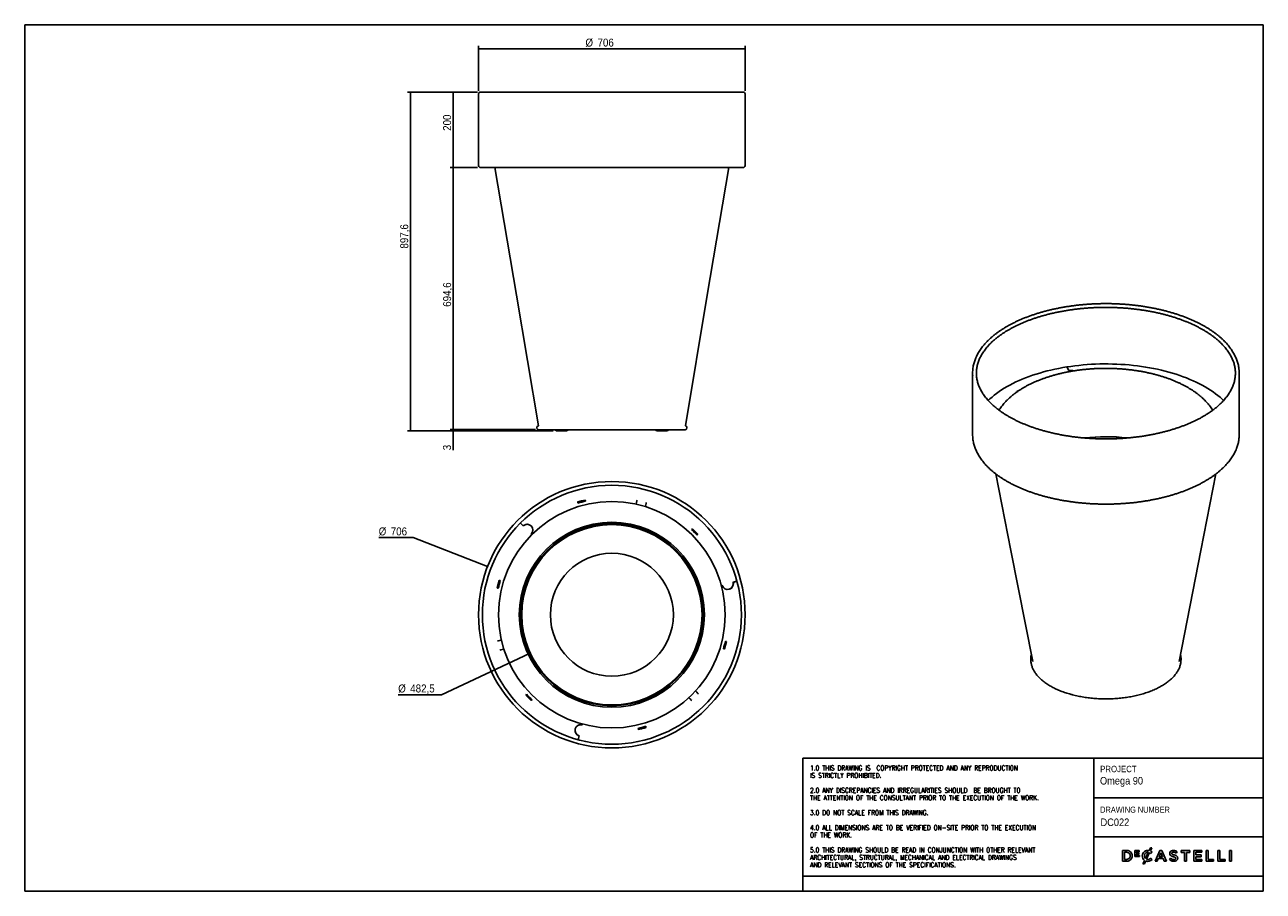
# Model space of a CAD drawing. Header units: millimetres. Extents: x 40 to 3320, y 40 to 2336.
import ezdxf

# ---------------------------------------------------------------- set-up
doc = ezdxf.new("R2010")
doc.units = ezdxf.units.MM
doc.header["$LTSCALE"] = 8
doc.linetypes.add('SLD-Solido', pattern=[0])
for name, color, linetype in [('NOTE', 3, 'SLD-Solido'), ('QUOTE', 1, 'SLD-Solido'), ('SCHIZZI', 9, 'Continuous')]:
    doc.layers.add(name, color=color, linetype=linetype)
doc.styles.add('SLDTEXTSTYLE0', font='GOTHIC.TTF', dxfattribs={"width": 0.913})
doc.styles.add('SLDTEXTSTYLE1', font='romans__.ttf', dxfattribs={"width": 0.893})
doc.dimstyles.new('SLDDIMSTYLE0', dxfattribs={"dimtxt": 21.166667, "dimasz": 22.4, "dimexe": 0, "dimexo": 0.0625, "dimgap": 5.291667, "dimtad": 1, "dimdec": 1, "dimrnd": 1e-09, "dimzin": 12, "dimdsep": 46, "dimtxsty": 'SLDTEXTSTYLE0', "dimsah": 1, "dimcen": 0.09, "dimadec": 0, "dimazin": 3, "dimtfac": 1, "dimtdec": 1, "dimtofl": 0, "dimtmove": 0, "dimatfit": 3, "dimfxl": 1, "dimfrac": 2, "dimtolj": 1, "dimtzin": 12, "dimarcsym": 0})
doc.dimstyles.new('SLDDIMSTYLE1', dxfattribs={"dimtxt": 21.166667, "dimasz": 22.4, "dimexe": 0, "dimexo": 0.0625, "dimgap": 5.291667, "dimtad": 1, "dimdec": 1, "dimrnd": 1e-09, "dimzin": 12, "dimdsep": 46, "dimtxsty": 'SLDTEXTSTYLE0', "dimsah": 1, "dimcen": 0.09, "dimadec": 0, "dimazin": 3, "dimtfac": 1, "dimtdec": 1, "dimtmove": 0, "dimatfit": 0, "dimfxl": 1, "dimfrac": 2, "dimtolj": 1, "dimtzin": 12, "dimarcsym": 0})
doc.dimstyles.new('SLDDIMSTYLE2', dxfattribs={"dimtxt": 21.166667, "dimasz": 22.4, "dimexe": 0, "dimexo": 0.0625, "dimgap": 5.291667, "dimtad": 0, "dimtih": 1, "dimtoh": 1, "dimdec": 1, "dimrnd": 1e-09, "dimzin": 12, "dimdsep": 46, "dimtxsty": 'SLDTEXTSTYLE0', "dimsah": 1, "dimcen": 0, "dimadec": 0, "dimazin": 3, "dimtfac": 1, "dimtdec": 1, "dimtofl": 0, "dimtmove": 0, "dimatfit": 3, "dimfxl": 1, "dimfrac": 2, "dimtolj": 1, "dimtzin": 12, "dimarcsym": 0})
doc.dimstyles.new('SLDDIMSTYLE3', dxfattribs={"dimtxt": 21.166667, "dimasz": 22.4, "dimexe": 0, "dimexo": 0.0625, "dimgap": 5.291667, "dimtad": 0, "dimtih": 1, "dimtoh": 1, "dimdec": 1, "dimrnd": 1e-09, "dimzin": 12, "dimdsep": 46, "dimtxsty": 'SLDTEXTSTYLE0', "dimsah": 1, "dimcen": 0, "dimadec": 0, "dimazin": 3, "dimtfac": 1, "dimtdec": 1, "dimtofl": 0, "dimtmove": 0, "dimatfit": 3, "dimfxl": 1, "dimfrac": 2, "dimtolj": 1, "dimtzin": 12, "dimarcsym": 0})

# ---------------------------------------------------------------- blocks, each defined once
blk = doc.blocks.new('_D')
at = {"layer": 'QUOTE', "transparency": 16777216}
for p, q in [((1241.9, 2160.7), (1241.9, 2280.3)), ((1241.9, 2272.3), (1947.9, 2272.3)), ((1947.9, 2160.7), (1947.9, 2280.3))]:
    blk.add_line(p, q, dxfattribs=at)
for points in [[(1241.9, 2272.3), (1264.3, 2270.3), (1264.3, 2274.3)], [(1947.9, 2272.3), (1925.5, 2274.3), (1925.5, 2270.3)]]:
    blk.add_solid(points, dxfattribs=at)
at = {"layer": 'QUOTE', "transparency": 16777216, "char_height": 21.17, "attachment_point": 1, "style": 'SLDTEXTSTYLE0'}
for s, insert in [('%%c', (1524.9, 2299.3)), ('706', (1556.9, 2299.3))]:
    blk.add_mtext(s, dxfattribs=dict(at, insert=insert))
blk = doc.blocks.new('_D_1')
at = {"layer": 'QUOTE', "transparency": 16777216}
for p, q in [((1238.9, 2157.7), (1053.5, 2157.7)), ((1061.5, 1260.1), (1061.5, 2157.7)), ((1439.6, 1260.1), (1053.5, 1260.1))]:
    blk.add_line(p, q, dxfattribs=at)
for points in [[(1061.5, 2157.7), (1059.5, 2135.3), (1063.5, 2135.3)], [(1061.5, 1260.1), (1063.5, 1282.5), (1059.5, 1282.5)]]:
    blk.add_solid(points, dxfattribs=at)
at = {"layer": 'QUOTE', "transparency": 16777216, "insert": (1034.4, 1742.9), "char_height": 21.17, "attachment_point": 1, "rotation": 90, "style": 'SLDTEXTSTYLE0'}
blk.add_mtext('897,6', dxfattribs=at)
blk = doc.blocks.new('_D_2')
at = {"layer": 'QUOTE', "transparency": 16777216}
for p, q in [((1238.9, 2157.7), (1166.9, 2157.7)), ((1174.9, 2157.7), (1174.9, 1957.7)), ((1238.9, 1957.7), (1166.9, 1957.7))]:
    blk.add_line(p, q, dxfattribs=at)
for points in [[(1174.9, 2157.7), (1172.9, 2135.3), (1176.9, 2135.3)], [(1174.9, 1957.7), (1176.9, 1980.1), (1172.9, 1980.1)]]:
    blk.add_solid(points, dxfattribs=at)
at = {"layer": 'QUOTE', "transparency": 16777216, "insert": (1147.9, 2054.9), "char_height": 21.17, "attachment_point": 1, "rotation": 90, "style": 'SLDTEXTSTYLE0'}
blk.add_mtext('200', dxfattribs=at)
blk = doc.blocks.new('_D_3')
at = {"layer": 'QUOTE', "transparency": 16777216}
for p, q in [((1238.9, 1957.7), (1166.9, 1957.7)), ((1174.9, 1957.7), (1174.9, 1263.1)), ((1392.9, 1263.1), (1166.9, 1263.1))]:
    blk.add_line(p, q, dxfattribs=at)
for points in [[(1174.9, 1957.7), (1172.9, 1935.3), (1176.9, 1935.3)], [(1174.9, 1263.1), (1176.9, 1285.5), (1172.9, 1285.5)]]:
    blk.add_solid(points, dxfattribs=at)
at = {"layer": 'QUOTE', "transparency": 16777216, "insert": (1147.9, 1588.7), "char_height": 21.17, "attachment_point": 1, "rotation": 90, "style": 'SLDTEXTSTYLE0'}
blk.add_mtext('694,6', dxfattribs=at)
blk = doc.blocks.new('_D_4')
at = {"layer": 'QUOTE', "transparency": 16777216}
for p, q in [((1174.6, 1263.1), (1174.6, 1303.1)), ((1392.9, 1263.1), (1166.6, 1263.1)), ((1439.6, 1260.1), (1166.6, 1260.1)), ((1174.6, 1263.1), (1174.6, 1260.1)), ((1174.6, 1260.1), (1174.6, 1208.5))]:
    blk.add_line(p, q, dxfattribs=at)
for points in [[(1174.6, 1263.1), (1176.6, 1285.5), (1172.6, 1285.5)], [(1174.6, 1260.1), (1172.6, 1237.7), (1176.6, 1237.7)]]:
    blk.add_solid(points, dxfattribs=at)
at = {"layer": 'QUOTE', "transparency": 16777216, "insert": (1147.6, 1208.5), "char_height": 21.2, "attachment_point": 1, "rotation": 90, "style": 'SLDTEXTSTYLE0'}
blk.add_mtext('3', dxfattribs=at)
blk = doc.blocks.new('_D_5')
at = {"layer": 'QUOTE', "transparency": 16777216}
for p, q in [((1068.9, 977.1), (977.4, 977.1)), ((1265.9, 900.6), (1068.9, 977.1))]:
    blk.add_line(p, q, dxfattribs=at)
blk.add_solid([(1265.9, 900.6), (1245.7, 910.6), (1244.2, 906.8)], dxfattribs=at)
at = {"layer": 'QUOTE', "transparency": 16777216, "char_height": 21.17, "attachment_point": 1, "style": 'SLDTEXTSTYLE0'}
for s, insert in [('%%c', (977.4, 1004.1)), ('706', (1009.3, 1004.1))]:
    blk.add_mtext(s, dxfattribs=dict(at, insert=insert))
blk = doc.blocks.new('_D_6')
at = {"layer": 'QUOTE', "transparency": 16777216}
for p, q in [((1376.5, 670.1), (1144, 560.8)), ((1144, 560.8), (1029, 560.8))]:
    blk.add_line(p, q, dxfattribs=at)
blk.add_solid([(1376.5, 670.1), (1355.4, 662.4), (1357.1, 658.8)], dxfattribs=at)
at = {"layer": 'QUOTE', "transparency": 16777216, "char_height": 21.17, "attachment_point": 1, "style": 'SLDTEXTSTYLE0'}
for s, insert in [('%%c', (1029, 587.9)), ('482,5', (1060.9, 587.9))]:
    blk.add_mtext(s, dxfattribs=dict(at, insert=insert))

msp = doc.modelspace()

# ---------------------------------------------------------------- linework, layer by layer
for p, q in [((1241.88, 2152.67), (1241.88, 1962.67)), ((1942.88, 2157.67), (1246.88, 2157.67)), ((1947.88, 1962.67), (1947.88, 2152.67)), ((1246.88, 1957.67), (1942.88, 1957.67)), ((2550.3, 1412.86), (2550.3, 1250)), ((2805.29, 1419.64), (2799.54, 1429.23)), ((2799.55, 1429.24), (2805.3, 1419.64)), ((2799.55, 1429.22), (2799.55, 1429.24)), ((3256.3, 1250), (3256.3, 1412.86)), ((2674.47, 1367.61), (2667.8, 1363.91)), ((2667.91, 1363.16), (2667.8, 1363.91)), ((2668.55, 1363.72), (2667.8, 1363.91)), ((2669.45, 1364.22), (2668.55, 1363.72)), ((1400.89, 1263.07), (1788.89, 1263.07)), ((1447.61, 1260.07), (1445.77, 1263.07)), ((1474.66, 1260.07), (1447.61, 1260.07)), ((1477.05, 1263.07), (1474.66, 1260.07)), ((1474.66, 1260.07), (1475.93, 1260.07)), ((1478.29, 1263.07), (1475.93, 1260.07)), ((1476.21, 1260.07), (1478.58, 1263.07)), ((1713.35, 1260.07), (1710.99, 1263.07)), ((1714.61, 1260.07), (1712.22, 1263.07)), ((1714.61, 1260.07), (1713.35, 1260.07)), ((1714.05, 1260.07), (1714.61, 1260.07)), ((1741.76, 1260.07), (1714.61, 1260.07)), ((1742.33, 1260.07), (1740.78, 1260.07)), ((1743.61, 1263.07), (1741.76, 1260.07)), ((1742.33, 1260.07), (1744.17, 1263.07)), ((1504.95, 1070.47), (1504.52, 1070.34)), ((1504.52, 1070.34), (1504.97, 1068.28)), ((1514.2, 1074.2), (1504.64, 1071.48)), ((1504.93, 1070.53), (1504.64, 1071.48)), ((1505.18, 1069.73), (1504.69, 1069.58)), ((1514.45, 1073.24), (1504.93, 1070.53)), ((1505.18, 1069.73), (1504.93, 1070.53)), ((1514.2, 1074.2), (1514.45, 1073.24)), ((1524.1, 1076.67), (1514.39, 1074.25)), ((1514.39, 1074.25), (1514.65, 1073.3)), ((1524.32, 1075.71), (1514.65, 1073.3)), ((1514.65, 1073.3), (1515.25, 1071.04)), ((1524.32, 1075.71), (1524.1, 1076.67)), ((1524.32, 1075.71), (1524.49, 1074.89)), ((1524.72, 1075.74), (1524.33, 1075.65)), ((1524.96, 1074.98), (1524.49, 1074.89)), ((1525.35, 1073.73), (1524.72, 1075.74)), ((1659.42, 1066.91), (1660.26, 1070.13)), ((1661.34, 1074.22), (1660.26, 1070.13)), ((1661.34, 1074.22), (1661.91, 1076.4)), ((1684.44, 1063.77), (1683.59, 1060.54)), ((1684.44, 1063.77), (1685.52, 1067.86)), ((1686.09, 1070.04), (1685.52, 1067.86)), ((1352.5, 1015.41), (1359.92, 1007.98)), ((1359.92, 1007.97), (1352.5, 1015.4)), ((1382.86, 985), (1381.12, 986.75)), ((1381.12, 986.75), (1382.86, 985)), ((1807.44, 999.73), (1806.07, 998.27)), ((1807.27, 998.91), (1806.95, 999.21)), ((1807.27, 998.91), (1807.83, 999.53)), ((1807.75, 999.44), (1807.44, 999.73)), ((1807.83, 999.53), (1808.51, 1000.24)), ((1822.02, 985.32), (1807.83, 999.53)), ((1822.74, 986), (1808.51, 1000.24)), ((1820.85, 983.47), (1822.23, 984.92)), ((1822.02, 985.32), (1821.39, 984.76)), ((1821.72, 984.39), (1821.39, 984.76)), ((1822.23, 984.92), (1821.93, 985.24)), ((1822.02, 985.32), (1822.74, 986)), ((1296.25, 863.38), (1291.02, 843.94)), ((1297.19, 863.1), (1291.98, 843.71)), ((1297.19, 863.1), (1296.25, 863.38)), ((1297.19, 863.1), (1297.99, 862.83)), ((1297.42, 863.49), (1297.29, 863.06)), ((1299.37, 863.02), (1297.42, 863.49)), ((1298.15, 863.31), (1297.99, 862.83)), ((1916.11, 858.55), (1926.25, 861.26)), ((1926.25, 861.25), (1916.12, 858.54)), ((1291.98, 843.71), (1291.02, 843.94)), ((1292.8, 843.53), (1291.98, 843.71)), ((1292.09, 843.69), (1291.99, 843.27)), ((1291.99, 843.27), (1293.94, 842.82)), ((1292.8, 843.53), (1292.71, 843.11)), ((1884.74, 850.17), (1887.13, 850.81)), ((1887.13, 850.81), (1884.75, 850.17)), ((1291.79, 703.02), (1293.97, 703.62)), ((1298.05, 704.73), (1293.97, 703.62)), ((1298.05, 704.73), (1301.26, 705.61)), ((1892.58, 682.32), (1897.79, 701.7)), ((1893.53, 682.03), (1898.75, 701.48)), ((1897.83, 702.14), (1895.82, 702.78)), ((1896.97, 701.88), (1897.09, 702.37)), ((1896.97, 701.88), (1897.79, 701.7)), ((1897.73, 701.71), (1897.83, 702.14)), ((1897.79, 701.7), (1898.75, 701.48)), ((1300.54, 679.5), (1298.37, 678.91)), ((1300.54, 679.5), (1304.62, 680.61)), ((1307.84, 681.49), (1304.62, 680.61)), ((1890.34, 682.4), (1892.4, 681.95)), ((1891.63, 682.12), (1891.79, 682.58)), ((1892.58, 682.32), (1891.79, 682.58)), ((1892.4, 681.95), (1892.52, 682.34)), ((1892.58, 682.32), (1893.53, 682.03)), ((1367.76, 560.09), (1367.04, 559.42)), ((1367.04, 559.42), (1381.27, 545.17)), ((1368.95, 561.98), (1367.53, 560.42)), ((1367.53, 560.42), (1367.81, 560.13)), ((1367.76, 560.09), (1368.39, 560.65)), ((1367.76, 560.09), (1381.94, 545.89)), ((1368.07, 561.01), (1368.39, 560.65)), ((1817.41, 569.72), (1819.78, 567.38)), ((1822.78, 564.4), (1819.78, 567.38)), ((1822.78, 564.4), (1824.38, 562.81)), ((1381.94, 545.89), (1381.27, 545.17)), ((1382.51, 546.51), (1381.94, 545.89)), ((1381.98, 545.93), (1382.3, 545.63)), ((1382.3, 545.63), (1383.86, 547.05)), ((1382.51, 546.51), (1382.88, 546.16)), ((1802.18, 549.62), (1799.81, 551.97)), ((1802.18, 549.62), (1805.18, 546.65)), ((1806.78, 545.06), (1805.18, 546.65)), ((1517.04, 482.95), (1516.4, 480.57)), ((1516.4, 480.57), (1517.04, 482.94)), ((1664.42, 471.63), (1664.99, 469.71)), ((1664.78, 470.42), (1665.29, 470.52)), ((1664.99, 469.71), (1665.43, 469.81)), ((1665.45, 469.7), (1665.29, 470.52)), ((1665.45, 469.7), (1665.68, 468.74)), ((1684.59, 475.68), (1685, 475.81)), ((1684.59, 475.68), (1684.85, 474.88)), ((1685.21, 475.11), (1684.63, 477.03)), ((1684.81, 474.99), (1685.21, 475.11)), ((1684.85, 474.88), (1685.13, 473.94)), ((1505.89, 441.45), (1508.61, 451.59))]:
    msp.add_line(p, q)
at = {"flags": 128}
for points in [[(1285.28, 1957.67), (1342.05, 1619.44), (1400.19, 1273.02)], [(1789.58, 1273.02), (1847.73, 1619.44), (1904.5, 1957.67)], [(2799.54, 1429.23), (2788.92, 1427.45), (2778.42, 1425.5), (2768.04, 1423.37), (2757.79, 1421.08), (2747.7, 1418.61), (2737.76, 1415.99), (2727.99, 1413.2), (2718.39, 1410.26), (2708.98, 1407.16), (2699.77, 1403.91), (2690.76, 1400.51), (2681.96, 1396.96), (2673.39, 1393.28), (2665.05, 1389.45), (2656.95, 1385.49), (2649.09, 1381.4), (2641.5, 1377.18), (2634.16, 1372.84), (2627.1, 1368.39), (2620.31, 1363.82), (2613.82, 1359.14), (2607.61, 1354.36), (2601.7, 1349.47), (2596.09, 1344.5), (2591.67, 1340.3)], [(3214.91, 1340.31), (3211.28, 1343.78), (3205.72, 1348.77), (3199.85, 1353.66), (3193.68, 1358.46), (3187.23, 1363.15), (3180.48, 1367.74), (3173.46, 1372.21), (3166.16, 1376.57), (3158.6, 1380.8), (3150.79, 1384.91), (3142.72, 1388.89), (3134.41, 1392.74), (3125.87, 1396.44), (3117.11, 1400.01), (3108.13, 1403.43), (3098.94, 1406.71), (3089.56, 1409.83), (3079.99, 1412.79), (3070.24, 1415.6), (3060.33, 1418.25), (3050.25, 1420.73), (3040.03, 1423.05), (3029.67, 1425.2), (3019.18, 1427.18), (3008.58, 1428.99), (2997.87, 1430.62), (2987.06, 1432.08), (2976.17, 1433.36), (2965.21, 1434.46), (2954.19, 1435.38), (2943.11, 1436.13), (2931.99, 1436.68), (2920.85, 1437.06), (2909.68, 1437.26), (2898.51, 1437.27), (2887.35, 1437.1), (2876.2, 1436.75), (2865.08, 1436.22), (2854, 1435.5), (2842.96, 1434.61), (2831.99, 1433.53), (2821.09, 1432.28), (2810.27, 1430.84), (2799.55, 1429.24)], [(2550.3, 1250), (2550.31, 1248.2), (2550.56, 1242.9)], [(2611.76, 1145.83), (2651.75, 942.65), (2709.6, 648.73)], [(3097.01, 648.74), (3154.85, 942.66), (3194.84, 1145.83)], [(1514.66, 1073.24), (1514.57, 1073.21), (1514.47, 1073.18)]]:
    msp.add_lwpolyline(points, dxfattribs=at)
for radius in [353, 343, 300.04, 245.11, 241.31, 241.25, 240.15, 240.08, 238.83, 238.76, 162.81]:
    msp.add_circle((1594.88, 772.71), radius)
for centre, radius, start, end in [((1246.88, 2152.67), 5, 90, 180), ((1942.88, 2152.67), 5, 0, 90), ((1246.88, 1962.67), 5, 180, 270), ((1942.88, 1962.67), 5, 270, 0), ((2644.05, 1412.86), 93.76, 175.64652, 184.3411), ((2809.7, 1392.8), 27.2, 73.04609, 99.33388), ((2809.67, 1392.81), 27.18, 72.94408, 99.26945), ((3162.51, 1412.86), 93.79, 355.40976, 4.37976), ((1400.89, 1268.07), 5, 98.01429, 270), ((1788.89, 1268.07), 5, 270, 82.006), ((3162.44, 1250), 93.85, 355.41024, 359.99744), ((2903.3, 781.72), 462.78, 83.03722, 96.96837), ((2903.3, 781), 463.05, 83.32317, 96.68421), ((1594.88, 772.71), 308.95, 103.00543, 106.91915), ((1370.52, 997.36), 15, 314.96297, 134.96434), ((1370.5, 997.34), 15, 315.07383, 134.82765), ((1594.88, 772.71), 309, 43.00567, 46.88473), ((1594.88, 772.71), 309, 163.00641, 166.88547), ((1901.62, 854.68), 15, 194.96223, 14.96361), ((1901.62, 854.71), 15, 195.07282, 14.82665), ((1594.89, 772.71), 308.95, 343.00443, 346.91815), ((1594.88, 772.71), 308.95, 223.00617, 226.91989), ((1512.51, 466.08), 15, 74.96123, 254.9626), ((1512.54, 466.07), 15, 75.07456, 254.82839), ((1594.89, 772.71), 309, 283.00466, 286.88372)]:
    msp.add_arc(centre, radius, start, end)
for points, knots in [([(3212.25, 1502.31), (3211.33, 1503.16), (3208.7, 1505.62), (3204.12, 1509.63), (3198.44, 1514.3), (3192.48, 1518.88), (3186.27, 1523.36), (3179.8, 1527.73), (3173.09, 1532), (3166.13, 1536.17), (3158.94, 1540.21), (3151.53, 1544.15), (3143.89, 1547.96), (3136.04, 1551.65), (3127.98, 1555.21), (3119.72, 1558.64), (3111.27, 1561.95), (3102.63, 1565.12), (3093.82, 1568.15), (3084.84, 1571.04), (3075.7, 1573.79), (3066.4, 1576.4), (3056.96, 1578.86), (3047.39, 1581.17), (3037.68, 1583.33), (3027.86, 1585.34), (3017.92, 1587.2), (3007.89, 1588.9), (2997.76, 1590.44), (2987.55, 1591.83), (2977.26, 1593.05), (2966.91, 1594.12), (2956.5, 1595.03), (2946.04, 1595.77), (2935.55, 1596.35), (2925.03, 1596.77), (2914.48, 1597.03), (2903.93, 1597.12), (2893.38, 1597.05), (2882.84, 1596.81), (2872.31, 1596.41), (2861.81, 1595.85), (2851.35, 1595.13), (2840.94, 1594.24), (2830.58, 1593.19), (2820.28, 1591.98), (2810.06, 1590.62), (2799.92, 1589.09), (2789.88, 1587.41), (2779.93, 1585.57), (2770.09, 1583.58), (2760.38, 1581.44), (2750.78, 1579.15), (2741.33, 1576.7), (2732.02, 1574.11), (2722.85, 1571.38), (2713.85, 1568.51), (2705.02, 1565.49), (2696.37, 1562.34), (2687.89, 1559.05), (2679.61, 1555.64), (2671.53, 1552.09), (2663.65, 1548.42), (2655.99, 1544.62), (2648.54, 1540.7), (2641.32, 1536.67), (2634.34, 1532.52), (2627.59, 1528.26), (2621.09, 1523.9), (2614.85, 1519.43), (2608.86, 1514.86), (2603.13, 1510.2), (2597.68, 1505.44), (2592.49, 1500.6), (2587.59, 1495.67), (2582.98, 1490.67), (2578.65, 1485.59), (2574.62, 1480.44), (2570.88, 1475.23), (2567.45, 1469.96), (2564.32, 1464.64), (2561.51, 1459.27), (2559, 1453.86), (2556.81, 1448.42), (2554.93, 1442.94), (2553.36, 1437.44), (2552.11, 1431.92), (2551.2, 1426.39), (2550.71, 1422.49), (2550.6, 1420.45), (2550.59, 1420.25)], [0, 0, 0, 0, 0.0061018, 0.0176677, 0.0292364, 0.0408084, 0.0523827, 0.0639582, 0.0755341, 0.0871095, 0.0986839, 0.110257, 0.1218286, 0.1333984, 0.1449662, 0.1565321, 0.1680959, 0.1796578, 0.1912176, 0.2027755, 0.2143316, 0.2258858, 0.2374384, 0.2489893, 0.2605388, 0.2720868, 0.2836336, 0.2951791, 0.3067236, 0.3182672, 0.3298098, 0.3413517, 0.352893, 0.3644337, 0.3759739, 0.3875139, 0.3990535, 0.4105931, 0.4221326, 0.4336722, 0.4452119, 0.4567518, 0.4682921, 0.4798328, 0.4913741, 0.502916, 0.5144587, 0.5260022, 0.5375468, 0.5490924, 0.5606392, 0.5721873, 0.5837368, 0.5952879, 0.6068406, 0.618395, 0.6299513, 0.6415095, 0.6530697, 0.6646321, 0.6761966, 0.6877633, 0.6993322, 0.7109033, 0.7224765, 0.7340517, 0.7456288, 0.7572074, 0.7687872, 0.7803677, 0.7919483, 0.8035279, 0.8151056, 0.8266803, 0.8382505, 0.8498146, 0.8613708, 0.8729171, 0.8844515, 0.8959717, 0.9074756, 0.9189614, 0.9304273, 0.9418722, 0.9532958, 0.9646983, 0.9760809, 0.9874459, 0.9987962, 1, 1, 1, 1]), ([(3205.38, 1495.04), (3206.23, 1494.23), (3208.7, 1491.87), (3212.57, 1487.91), (3216.9, 1483.16), (3220.95, 1478.34), (3224.7, 1473.46), (3228.16, 1468.54), (3231.33, 1463.56), (3234.2, 1458.54), (3236.78, 1453.49), (3239.05, 1448.39), (3241.02, 1443.26), (3242.68, 1438.1), (3244.04, 1432.92), (3245.08, 1427.71), (3245.82, 1422.48), (3246.24, 1417.24), (3246.34, 1412), (3246.13, 1406.75), (3245.61, 1401.5), (3244.77, 1396.26), (3243.61, 1391.04), (3242.15, 1385.84), (3240.37, 1380.67), (3238.29, 1375.53), (3235.9, 1370.42), (3233.21, 1365.36), (3230.21, 1360.34), (3226.93, 1355.36), (3223.34, 1350.44), (3219.47, 1345.57), (3215.31, 1340.77), (3210.87, 1336.02), (3206.14, 1331.35), (3201.14, 1326.74), (3195.87, 1322.21), (3190.33, 1317.76), (3184.52, 1313.39), (3178.46, 1309.11), (3172.14, 1304.93), (3165.57, 1300.84), (3158.77, 1296.85), (3151.72, 1292.96), (3144.45, 1289.19), (3136.95, 1285.52), (3129.24, 1281.97), (3121.31, 1278.54), (3113.19, 1275.23), (3104.87, 1272.05), (3096.36, 1268.99), (3087.68, 1266.07), (3078.82, 1263.28), (3069.8, 1260.63), (3060.62, 1258.13), (3051.3, 1255.76), (3041.84, 1253.54), (3032.26, 1251.46), (3022.55, 1249.54), (3012.73, 1247.76), (3002.81, 1246.14), (2992.8, 1244.67), (2982.7, 1243.36), (2972.53, 1242.21), (2962.3, 1241.21), (2952.01, 1240.38), (2941.68, 1239.7), (2931.31, 1239.18), (2920.92, 1238.83), (2910.5, 1238.64), (2900.09, 1238.6), (2889.67, 1238.74), (2879.27, 1239.03), (2868.89, 1239.48), (2858.54, 1240.1), (2848.23, 1240.87), (2837.97, 1241.81), (2827.78, 1242.9), (2817.65, 1244.15), (2807.61, 1245.56), (2797.65, 1247.12), (2787.79, 1248.84), (2778.04, 1250.71), (2768.4, 1252.72), (2758.89, 1254.89), (2749.52, 1257.2), (2740.29, 1259.66), (2731.2, 1262.25), (2722.28, 1264.99), (2713.53, 1267.86), (2704.95, 1270.87), (2696.56, 1274), (2688.36, 1277.26), (2680.35, 1280.65), (2672.56, 1284.15), (2664.98, 1287.77), (2657.62, 1291.51), (2650.49, 1295.35), (2643.59, 1299.3), (2636.93, 1303.36), (2630.52, 1307.5), (2624.36, 1311.75), (2618.46, 1316.08), (2612.82, 1320.49), (2607.44, 1324.99), (2602.34, 1329.56), (2597.52, 1334.2), (2592.97, 1338.92), (2588.71, 1343.69), (2584.73, 1348.52), (2581.05, 1353.41), (2577.65, 1358.35), (2574.56, 1363.33), (2571.75, 1368.36), (2569.25, 1373.43), (2567.05, 1378.53), (2565.15, 1383.67), (2563.56, 1388.83), (2562.28, 1394.02), (2561.31, 1399.23), (2560.65, 1404.46), (2560.3, 1409.71), (2560.27, 1414.95), (2560.55, 1420.2), (2561.15, 1425.45), (2562.07, 1430.68), (2563.29, 1435.9), (2564.83, 1441.09), (2566.68, 1446.26), (2568.84, 1451.39), (2571.3, 1456.49), (2574.06, 1461.54), (2577.13, 1466.55), (2580.48, 1471.52), (2584.13, 1476.43), (2588.07, 1481.28), (2592.3, 1486.07), (2596.81, 1490.8), (2601.6, 1495.46), (2606.67, 1500.05), (2612, 1504.56), (2617.61, 1508.99), (2623.48, 1513.34), (2629.6, 1517.59), (2635.98, 1521.76), (2642.6, 1525.82), (2649.46, 1529.79), (2656.56, 1533.65), (2663.89, 1537.4), (2671.44, 1541.04), (2679.2, 1544.56), (2687.17, 1547.96), (2695.35, 1551.24), (2703.71, 1554.4), (2712.26, 1557.42), (2720.99, 1560.31), (2729.88, 1563.07), (2738.94, 1565.68), (2748.15, 1568.16), (2757.51, 1570.49), (2767, 1572.68), (2776.61, 1574.72), (2786.35, 1576.61), (2796.19, 1578.35), (2806.13, 1579.93), (2816.16, 1581.36), (2826.28, 1582.64), (2836.46, 1583.76), (2846.71, 1584.71), (2857.01, 1585.51), (2867.35, 1586.15), (2877.73, 1586.63), (2888.13, 1586.95), (2898.54, 1587.1), (2908.96, 1587.09), (2919.37, 1586.92), (2929.77, 1586.59), (2940.15, 1586.1), (2950.49, 1585.45), (2960.78, 1584.64), (2971.02, 1583.66), (2981.2, 1582.53), (2991.31, 1581.25), (3001.34, 1579.8), (3011.27, 1578.2), (3021.11, 1576.45), (3030.83, 1574.55), (3040.44, 1572.49), (3049.92, 1570.29), (3059.26, 1567.95), (3068.46, 1565.46), (3077.5, 1562.83), (3086.39, 1560.06), (3095.1, 1557.16), (3103.63, 1554.12), (3111.98, 1550.96), (3120.14, 1547.67), (3128.09, 1544.25), (3135.84, 1540.72), (3143.37, 1537.07), (3150.67, 1533.31), (3157.75, 1529.44), (3164.59, 1525.46), (3171.19, 1521.39), (3177.55, 1517.22), (3183.65, 1512.96), (3189.49, 1508.6), (3195.06, 1504.17), (3200.39, 1499.65), (3203.72, 1496.58), (3205.38, 1495.04)], [0, 0, 0, 0, 0.0025202, 0.0073186, 0.0121184, 0.0169213, 0.0217281, 0.0265398, 0.0313574, 0.0361822, 0.041015, 0.0458571, 0.0507091, 0.0555717, 0.060445, 0.0653287, 0.0702218, 0.0751227, 0.0800293, 0.0849389, 0.0898481, 0.0947537, 0.0996531, 0.1045443, 0.109426, 0.1142973, 0.119158, 0.1240085, 0.1288493, 0.1336813, 0.1385056, 0.1433233, 0.1481354, 0.1529429, 0.1577469, 0.1625481, 0.1673472, 0.1721449, 0.1769417, 0.181738, 0.1865342, 0.1913304, 0.196127, 0.200924, 0.2057217, 0.2105202, 0.2153194, 0.2201195, 0.2249205, 0.2297223, 0.234525, 0.2393286, 0.2441331, 0.2489383, 0.2537443, 0.258551, 0.2633584, 0.2681665, 0.2729751, 0.2777843, 0.282594, 0.2874042, 0.2922148, 0.2970257, 0.301837, 0.3066485, 0.3114603, 0.3162723, 0.3210844, 0.3258966, 0.3307089, 0.3355211, 0.3403334, 0.3451455, 0.3499575, 0.3547694, 0.359581, 0.3643924, 0.3692034, 0.3740141, 0.3788244, 0.3836342, 0.3884436, 0.3932524, 0.3980606, 0.4028682, 0.4076751, 0.4124813, 0.4172867, 0.4220912, 0.426895, 0.4316978, 0.4364997, 0.4413007, 0.4461007, 0.4508997, 0.4556978, 0.460495, 0.4652914, 0.470087, 0.474882, 0.4796765, 0.4844707, 0.489265, 0.4940594, 0.4988546, 0.5036509, 0.5084489, 0.5132494, 0.5180531, 0.522861, 0.527674, 0.5324932, 0.5373198, 0.5421547, 0.546999, 0.5518535, 0.5567187, 0.5615945, 0.5664805, 0.5713756, 0.576278, 0.5811856, 0.5860955, 0.5910041, 0.5959084, 0.6008061, 0.6056952, 0.6105744, 0.6154433, 0.6203015, 0.6251496, 0.6299883, 0.6348184, 0.639641, 0.6444573, 0.6492682, 0.6540749, 0.6588781, 0.6636787, 0.6684775, 0.6732749, 0.6780715, 0.6828678, 0.687664, 0.6924603, 0.6972569, 0.7020541, 0.706852, 0.7116506, 0.71645, 0.7212503, 0.7260515, 0.7308536, 0.7356565, 0.7404603, 0.7452649, 0.7500703, 0.7548765, 0.7596834, 0.764491, 0.7692992, 0.774108, 0.7789173, 0.7837271, 0.7885374, 0.793348, 0.7981591, 0.8029704, 0.807782, 0.8125938, 0.8174058, 0.8222179, 0.8270302, 0.8318424, 0.8366547, 0.8414669, 0.8462791, 0.851091, 0.8559028, 0.8607144, 0.8655257, 0.8703367, 0.8751473, 0.8799574, 0.8847672, 0.8895764, 0.8943851, 0.8991931, 0.9040006, 0.9088073, 0.9136133, 0.9184185, 0.9232229, 0.9280264, 0.932829, 0.9376307, 0.9424314, 0.9472312, 0.9520301, 0.956828, 0.961625, 0.9664211, 0.9712166, 0.9760114, 0.9808058, 0.9856001, 0.9903943, 0.9951889, 1, 1, 1, 1]), ([(3255.97, 1420.3), (3255.92, 1421.05), (3255.76, 1423.65), (3255.14, 1428.09), (3254.13, 1433.61), (3252.79, 1439.1), (3251.14, 1444.58), (3249.17, 1450.02), (3246.9, 1455.44), (3244.31, 1460.82), (3241.41, 1466.15), (3238.21, 1471.44), (3234.71, 1476.67), (3230.9, 1481.85), (3226.8, 1486.97), (3222.41, 1492.01), (3217.8, 1496.9), (3214.35, 1500.32), (3212.49, 1502.08), (3212.25, 1502.31)], [0, 0, 0, 0, 0.02607, 0.0899824, 0.1539347, 0.2179509, 0.2820514, 0.346252, 0.4105636, 0.4749919, 0.5395379, 0.6041984, 0.6689667, 0.7338337, 0.7987885, 0.8638195, 0.928915, 0.9906926, 1, 1, 1, 1]), ([(3186.18, 1314.69), (3185.99, 1315.01), (3184.74, 1317.11), (3182.14, 1320.92), (3178.36, 1326.1), (3174.24, 1331.21), (3169.82, 1336.23), (3165.1, 1341.17), (3160.08, 1346), (3154.78, 1350.74), (3149.19, 1355.36), (3143.34, 1359.86), (3137.22, 1364.23), (3130.85, 1368.48), (3124.25, 1372.6), (3117.4, 1376.57), (3110.34, 1380.4), (3103.07, 1384.09), (3095.59, 1387.64), (3087.91, 1391.03), (3080.06, 1394.27), (3072.02, 1397.37), (3063.82, 1400.3), (3055.46, 1403.09), (3046.95, 1405.71), (3038.29, 1408.18), (3029.51, 1410.49), (3020.6, 1412.63), (3011.57, 1414.62), (3002.44, 1416.44), (2993.21, 1418.1), (2983.89, 1419.6), (2974.49, 1420.92), (2965.02, 1422.09), (2955.49, 1423.08), (2945.92, 1423.91), (2936.29, 1424.57), (2926.64, 1425.06), (2916.96, 1425.39), (2907.28, 1425.54), (2897.58, 1425.53), (2887.89, 1425.34), (2878.22, 1424.99), (2868.58, 1424.47), (2858.96, 1423.78), (2849.4, 1422.92), (2839.88, 1421.89), (2830.43, 1420.7), (2821.05, 1419.34), (2811.75, 1417.82), (2802.54, 1416.13), (2793.43, 1414.28), (2784.43, 1412.27), (2775.55, 1410.1), (2766.79, 1407.76), (2758.17, 1405.27), (2749.69, 1402.62), (2741.36, 1399.81), (2733.19, 1396.85), (2725.19, 1393.73), (2717.36, 1390.47), (2709.72, 1387.05), (2702.27, 1383.48), (2695.03, 1379.76), (2687.99, 1375.9), (2681.17, 1371.89), (2674.58, 1367.73), (2668.23, 1363.44), (2662.12, 1359.01), (2656.27, 1354.45), (2650.69, 1349.76), (2645.38, 1344.95), (2640.36, 1340.02), (2635.63, 1334.98), (2631.21, 1329.84), (2627.1, 1324.6), (2623.48, 1319.56), (2621.37, 1316.22), (2620.41, 1314.69)], [0, 0, 0, 0, 0.00226407, 0.01500325, 0.02786106, 0.04083246, 0.05390941, 0.06708139, 0.08033615, 0.09366049, 0.10704105, 0.1204649, 0.13392014, 0.14739616, 0.16088385, 0.17437512, 0.18786266, 0.20134211, 0.21481023, 0.22826474, 0.2417041, 0.25512746, 0.26853441, 0.28192497, 0.29529945, 0.30865839, 0.32200249, 0.33533259, 0.3486496, 0.3619545, 0.37524831, 0.38853206, 0.40180682, 0.41507363, 0.42833354, 0.44158761, 0.45483689, 0.4680824, 0.48132519, 0.49456628, 0.5078067, 0.52104744, 0.53428922, 0.54753306, 0.56078001, 0.57403111, 0.58728741, 0.60054996, 0.61381985, 0.62709816, 0.64038598, 0.65368442, 0.66699456, 0.68031751, 0.69365433, 0.70700606, 0.72037369, 0.7337581, 0.74716007, 0.7605802, 0.77401885, 0.78747609, 0.80095156, 0.8144444, 0.82795308, 0.84147526, 0.8550076, 0.86854557, 0.88208114, 0.89560616, 0.90911101, 0.9225844, 0.93601361, 0.94938477, 0.96268348, 0.97589553, 0.98900773, 1, 1, 1, 1]), ([(2550.6, 1242.62), (2550.63, 1242.2), (2550.75, 1239.93), (2551.29, 1235.81), (2552.24, 1230.29), (2553.52, 1224.79), (2555.12, 1219.31), (2557.02, 1213.86), (2559.24, 1208.44), (2561.77, 1203.06), (2564.6, 1197.71), (2567.74, 1192.42), (2571.19, 1187.17), (2574.94, 1181.98), (2578.98, 1176.85), (2583.32, 1171.79), (2587.95, 1166.81), (2592.87, 1161.9), (2598.06, 1157.07), (2603.53, 1152.32), (2609.27, 1147.67), (2615.27, 1143.11), (2621.53, 1138.65), (2628.05, 1134.3), (2634.81, 1130.05), (2641.81, 1125.91), (2649.04, 1121.88), (2656.5, 1117.97), (2664.18, 1114.18), (2672.07, 1110.52), (2680.17, 1106.98), (2688.47, 1103.57), (2696.95, 1100.29), (2705.62, 1097.15), (2714.47, 1094.14), (2723.48, 1091.28), (2732.65, 1088.55), (2741.98, 1085.98), (2751.44, 1083.54), (2761.04, 1081.26), (2770.77, 1079.13), (2780.62, 1077.15), (2790.57, 1075.32), (2800.63, 1073.65), (2810.77, 1072.14), (2821, 1070.78), (2831.3, 1069.58), (2841.66, 1068.55), (2852.08, 1067.67), (2862.55, 1066.96), (2873.05, 1066.41), (2883.57, 1066.02), (2894.12, 1065.8), (2904.67, 1065.74), (2915.22, 1065.84), (2925.76, 1066.11), (2936.28, 1066.54), (2946.77, 1067.13), (2957.23, 1067.88), (2967.63, 1068.8), (2977.98, 1069.88), (2988.26, 1071.12), (2998.47, 1072.51), (3008.59, 1074.07), (3018.62, 1075.78), (3028.54, 1077.65), (3038.36, 1079.67), (3048.05, 1081.84), (3057.62, 1084.16), (3067.05, 1086.63), (3076.33, 1089.25), (3085.46, 1092.01), (3094.43, 1094.91), (3103.23, 1097.95), (3111.85, 1101.13), (3120.29, 1104.44), (3128.54, 1107.88), (3136.58, 1111.45), (3144.42, 1115.15), (3152.04, 1118.97), (3159.44, 1122.91), (3166.62, 1126.97), (3173.56, 1131.14), (3180.25, 1135.42), (3186.71, 1139.8), (3192.91, 1144.29), (3198.84, 1148.87), (3204.52, 1153.56), (3209.92, 1158.33), (3215.05, 1163.19), (3219.9, 1168.13), (3224.46, 1173.15), (3228.73, 1178.24), (3232.71, 1183.4), (3236.39, 1188.62), (3239.76, 1193.9), (3242.83, 1199.23), (3245.59, 1204.61), (3248.03, 1210.02), (3250.17, 1215.48), (3251.99, 1220.96), (3253.49, 1226.46), (3254.67, 1231.99), (3255.52, 1237.23), (3255.82, 1240.64), (3255.96, 1242.2)], [0, 0, 0, 0, 0.0022137, 0.011845, 0.0214816, 0.0311271, 0.0407849, 0.0504573, 0.0601462, 0.0698526, 0.0795768, 0.0893183, 0.0990763, 0.1088495, 0.1186362, 0.1284348, 0.1382434, 0.1480603, 0.1578839, 0.1677126, 0.1775452, 0.1873805, 0.1972175, 0.2070554, 0.2168934, 0.2267309, 0.2365676, 0.2464031, 0.2562372, 0.2660698, 0.2759008, 0.28573, 0.2955576, 0.3053834, 0.3152076, 0.3250301, 0.334851, 0.3446704, 0.3544884, 0.3643051, 0.3741205, 0.3839347, 0.3937478, 0.40356, 0.4133712, 0.4231817, 0.4329914, 0.4428005, 0.4526091, 0.4624172, 0.4722249, 0.4820324, 0.4918397, 0.5016469, 0.5114541, 0.5212613, 0.5310687, 0.5408763, 0.5506842, 0.5604925, 0.5703012, 0.5801106, 0.5899206, 0.5997314, 0.609543, 0.6193555, 0.6291691, 0.6389838, 0.6487998, 0.658617, 0.6684357, 0.6782558, 0.6880776, 0.697901, 0.7077261, 0.717553, 0.7273818, 0.7372124, 0.747045, 0.7568793, 0.7667155, 0.7765533, 0.7863927, 0.7962333, 0.8060749, 0.815917, 0.825759, 0.8356, 0.8454392, 0.8552757, 0.865108, 0.874935, 0.8847549, 0.8945661, 0.9043667, 0.914155, 0.9239291, 0.9336875, 0.9434288, 0.9531521, 0.9628573, 0.9725447, 0.9822156, 0.9918718, 1, 1, 1, 1]), ([(2705.86, 667.72), (2705.62, 666.66), (2705.06, 664.2), (2704.54, 660.32), (2704.27, 656.09), (2704.32, 651.86), (2704.68, 647.64), (2705.36, 643.44), (2706.35, 639.26), (2707.65, 635.1), (2709.27, 630.97), (2711.2, 626.88), (2713.43, 622.83), (2715.97, 618.83), (2718.82, 614.88), (2721.97, 611.01), (2725.4, 607.2), (2729.13, 603.47), (2733.14, 599.83), (2737.42, 596.27), (2741.97, 592.82), (2746.77, 589.47), (2751.83, 586.23), (2757.12, 583.1), (2762.65, 580.09), (2768.39, 577.2), (2774.35, 574.43), (2780.51, 571.8), (2786.87, 569.3), (2793.4, 566.94), (2800.11, 564.72), (2806.14, 562.88), (2809.96, 561.82), (2811.45, 561.41)], [0, 0, 0, 0, 0.0244735, 0.0567588, 0.088961, 0.1211142, 0.1532544, 0.1854096, 0.2176171, 0.2499093, 0.2823114, 0.3148396, 0.3475011, 0.3802944, 0.4132108, 0.4462368, 0.4793556, 0.5125495, 0.5458012, 0.5790949, 0.612417, 0.6457561, 0.6791031, 0.7124497, 0.7457905, 0.7791221, 0.8124425, 0.8457502, 0.8790446, 0.9123255, 0.9455931, 0.978848, 1, 1, 1, 1]), ([(2811.45, 561.41), (2812.69, 561.08), (2816.28, 560.12), (2822.33, 558.64), (2829.64, 557.03), (2837.06, 555.58), (2844.59, 554.28), (2852.2, 553.14), (2859.9, 552.16), (2867.67, 551.34), (2875.49, 550.68), (2883.35, 550.18), (2891.25, 549.85), (2899.16, 549.68), (2907.08, 549.68), (2914.99, 549.84), (2922.89, 550.17), (2930.76, 550.65), (2938.58, 551.31), (2946.34, 552.12), (2954.04, 553.09), (2961.66, 554.22), (2969.19, 555.52), (2976.62, 556.96), (2983.93, 558.56), (2991.11, 560.32), (2998.16, 562.22), (3005.06, 564.27), (3011.8, 566.46), (3018.37, 568.79), (3024.76, 571.26), (3030.96, 573.87), (3036.97, 576.6), (3042.76, 579.46), (3048.33, 582.45), (3053.68, 585.56), (3058.78, 588.78), (3063.65, 592.11), (3068.26, 595.55), (3072.61, 599.09), (3076.68, 602.73), (3080.48, 606.45), (3084, 610.27), (3087.22, 614.15), (3090.14, 618.11), (3092.76, 622.14), (3095.07, 626.21), (3097.06, 630.34), (3098.74, 634.5), (3100.1, 638.69), (3101.14, 642.9), (3101.86, 647.12), (3102.26, 651.35), (3102.35, 655.58), (3102.11, 659.8), (3101.6, 663.87), (3101.02, 666.51), (3100.75, 667.76)], [0, 0, 0, 0, 0.0097236, 0.0281817, 0.046635, 0.0650832, 0.0835267, 0.101966, 0.1204017, 0.1388344, 0.1572646, 0.1756928, 0.1941196, 0.2125454, 0.2309708, 0.2493963, 0.2678223, 0.2862493, 0.3046777, 0.3231082, 0.3415412, 0.3599774, 0.3784172, 0.3968613, 0.4153101, 0.4337643, 0.4522244, 0.470691, 0.4891645, 0.5076456, 0.5261346, 0.5446318, 0.5631374, 0.5816515, 0.6001738, 0.6187036, 0.6372399, 0.655781, 0.6743243, 0.6928653, 0.7113991, 0.7299194, 0.7484187, 0.7668882, 0.7853181, 0.8036978, 0.8220174, 0.8402682, 0.8584441, 0.8765432, 0.894568, 0.9125266, 0.9304321, 0.9483022, 0.9661571, 0.9840132, 1, 1, 1, 1]), ([(1665.45, 469.7), (1668.72, 470.49), (1675.23, 472.06), (1681.65, 473.94), (1684.85, 474.88)], [0, 0, 0, 0, 0.5018005, 1, 1, 1, 1]), ([(1665.68, 468.74), (1668.95, 469.53), (1675.48, 471.11), (1681.92, 473), (1685.13, 473.94)], [0, 0, 0, 0, 0.5018005, 1, 1, 1, 1])]:
    msp.add_open_spline(points, degree=3, knots=knots)
at = {"layer": 'SCHIZZI'}
for p in [(40, 40), (3319.84, 2336)]:
    msp.add_line(p, (40, 2336), dxfattribs=at)
at = {"layer": 'SCHIZZI', "color": 7, "true_color": 0xffffff}
for p, q in [((3320, 40), (3319.84, 2336)), ((2100.45, 392.2), (2100.45, 80)), ((2100.45, 392.2), (3319.98, 392.2)), ((2871.79, 392.2), (2871.79, 80)), ((2871.79, 287.55), (3319.98, 287.55)), ((2871.79, 183.83), (3319.99, 183.83)), ((2958.16, 147.9), (2947.62, 147.9)), ((2947.62, 147.9), (2947.62, 119.72)), ((2952.8, 124.47), (2952.8, 143.16)), ((2952.8, 143.16), (2958.16, 143.16)), ((2991.8, 147.71), (2980.01, 147.71)), ((2980.01, 147.71), (2980.01, 132.07)), ((2980.01, 132.07), (2991.91, 132.07)), ((2983.42, 141.48), (2983.42, 144.65)), ((2983.42, 144.65), (2991.8, 144.65)), ((2990.8, 141.48), (2983.42, 141.48)), ((2983.42, 138.42), (2990.8, 138.42)), ((2983.42, 135.14), (2983.42, 138.42)), ((2991.91, 135.14), (2983.42, 135.14)), ((2990.8, 138.42), (2990.8, 141.48)), ((2991.8, 144.65), (2991.8, 147.71)), ((2991.91, 132.07), (2991.91, 135.14)), ((2999.78, 133.68), (2999.78, 133.73)), ((3015.59, 143.5), (3007.93, 126.7)), ((3010.92, 124.68), (3018.98, 142.38)), ((3021.06, 155.39), (3017.67, 147.94)), ((3024.97, 155.39), (3021.06, 155.39)), ((3021.09, 146.87), (3024.97, 155.39)), ((3022.09, 140.07), (3025.42, 143.91)), ((3025.42, 143.91), (3025.32, 144)), ((3046.34, 148.1), (3033.94, 119.72)), ((3044.06, 131.08), (3048.63, 141.75)), ((3051.07, 148.1), (3046.34, 148.1)), ((3048.63, 141.75), (3053.24, 131.08)), ((3051.11, 148.02), (3051.07, 148.1)), ((3063.47, 119.72), (3051.11, 148.02)), ((3089.71, 140.83), (3092.5, 144.77)), ((3125.26, 147.9), (3102.34, 147.9)), ((3102.34, 147.9), (3102.34, 143.08)), ((3102.34, 143.08), (3111.19, 143.08)), ((3111.19, 143.08), (3111.19, 119.72)), ((3116.41, 119.72), (3116.41, 143.08)), ((3116.41, 143.08), (3125.26, 143.08)), ((3125.26, 143.08), (3125.26, 147.9)), ((3157.11, 147.91), (3136.14, 147.91)), ((3136.14, 147.91), (3136.14, 119.72)), ((3141.33, 136.27), (3141.33, 143.24)), ((3141.33, 143.24), (3157.11, 143.24)), ((3155.32, 136.27), (3141.33, 136.27)), ((3141.33, 131.6), (3155.32, 131.6)), ((3141.33, 124.39), (3141.33, 131.6)), ((3155.32, 131.6), (3155.32, 136.27)), ((3157.11, 143.24), (3157.11, 147.91)), ((3174.02, 147.9), (3168.83, 147.9)), ((3168.83, 147.9), (3168.83, 119.72)), ((3174.02, 124.47), (3174.02, 147.9)), ((3204.67, 147.9), (3199.48, 147.9)), ((3199.48, 147.9), (3199.48, 119.72)), ((3204.67, 124.47), (3204.67, 147.9)), ((3230.42, 147.91), (3230.42, 119.72)), ((3235.6, 147.91), (3230.42, 147.91)), ((3235.6, 119.72), (3235.6, 147.91)), ((2947.62, 119.72), (2958.16, 119.72)), ((2958.16, 124.47), (2952.8, 124.47)), ((3005.71, 121.84), (3001.49, 112.58)), ((3001.49, 112.58), (3005.41, 112.58)), ((3005.41, 112.58), (3008.87, 120.17)), ((3025.62, 124.33), (3022.28, 127.71)), ((3025.53, 124.23), (3025.62, 124.33)), ((3033.94, 119.72), (3039.27, 119.72)), ((3039.27, 119.72), (3042.14, 126.46)), ((3042.14, 126.46), (3055.15, 126.46)), ((3053.24, 131.08), (3044.06, 131.08)), ((3055.15, 126.46), (3057.98, 119.72)), ((3057.98, 119.72), (3063.47, 119.72)), ((3074.71, 127.57), (3071.58, 123.85)), ((3111.19, 119.72), (3116.41, 119.72)), ((3136.14, 119.72), (3157.31, 119.72)), ((3157.31, 124.39), (3141.33, 124.39)), ((3157.31, 119.72), (3157.31, 124.39)), ((3168.83, 119.72), (3188.68, 119.72)), ((3188.68, 124.47), (3174.02, 124.47)), ((3188.68, 119.72), (3188.68, 124.47)), ((3199.48, 119.72), (3219.34, 119.72)), ((3219.34, 124.47), (3204.67, 124.47)), ((3219.34, 119.72), (3219.34, 124.47)), ((3230.42, 119.72), (3235.6, 119.72)), ((2100.45, 80), (2100.45, 40)), ((2100.45, 80), (3319.99, 80)), ((40, 40), (3320, 40))]:
    msp.add_line(p, q, dxfattribs=at)
for centre, radius, start, end in [((2958.92, 133.81), 14.11, 266.90157, 93.09843), ((2958.36, 133.81), 9.35, 268.76628, 91.23372), ((3014.23, 133.9), 14.46, 76.24523, 180.89091), ((3014.55, 133.68), 14.77, 180, 233.25786), ((3016, 133.9), 10.81, 153.58432, 221.73663), ((3014.21, 134.79), 8.82, 81.04863, 153.58432), ((3011.86, 129.58), 14.65, 45.72598, 60.90731), ((3014.81, 133.03), 15.2, 45.71394, 65.58709), ((3081.73, 139.88), 9.09, 162.43966, 192.31941), ((3078.77, 139.07), 6.02, 190.78984, 232.66765), ((3080.49, 140.01), 7.87, 114.63446, 160.64301), ((3081.9, 143.17), 11.18, 232.66765, 251.27083), ((3082.18, 136.34), 11.92, 89.50788, 114.63446), ((3080.9, 140.45), 3.13, 146.85935, 193.31029), ((3080.4, 140.33), 2.62, 193.31029, 230.56735), ((3081.46, 139.52), 4.14, 98.98092, 140.32353), ((3087.05, 156.21), 25.19, 249.70068, 255.51463), ((3082.82, 143.63), 6.7, 232.44778, 252.59774), ((3077.4, 118.89), 13.36, 73.32325, 75.51463), ((3082.27, 134.42), 9.3, 77.54474, 98.98092), ((3091.33, 167.02), 31.59, 250.55867, 257.31246), ((3085.48, 147.53), 16.41, 254.99999, 258.29329), ((3077.43, 108.64), 23.31, 70.27129, 78.29329), ((3082.4, 131.39), 16.86, 72.44471, 90.39732), ((3081.03, 130.01), 13.88, 51.25781, 76.47292), ((3080.07, 115.71), 20.95, 64.63254, 78.09895), ((3081.71, 130.74), 17.69, 52.42183, 70.96437), ((3086.2, 127.62), 7.57, 28.77124, 67.85987), ((3084.25, 127.85), 9.23, 338.409, 21.69569), ((3014.24, 134.37), 15.18, 249.30365, 318.58458), ((3014.4, 133.41), 9.4, 248.28377, 285.8766), ((3013.37, 135.99), 12.17, 287.21436, 317.11848), ((3083.17, 136.58), 17.21, 227.67997, 255.77334), ((3084.06, 137.25), 13.46, 225.98856, 252.68232), ((3083.36, 137.34), 18, 255.77334, 272.44794), ((3083.42, 135.18), 11.29, 252.68232, 275.6739), ((3083.83, 131.21), 11.85, 271.47111, 299.92604), ((3084.11, 129.18), 5.26, 274.6813, 307.58878), ((3082.57, 122.54), 8.49, 58.43436, 71.28416), ((3085.6, 127.35), 2.81, 27.46177, 59.71525), ((3085.52, 127.19), 2.82, 309.48388, 346.59381), ((3084.97, 127.33), 3.39, 346.59381, 22.92671), ((3086.1, 127.26), 7.3, 299.92604, 337.37946)]:
    msp.add_arc(centre, radius, start, end, dxfattribs=at)

# ---------------------------------------------------------------- texts
at = {"layer": 'NOTE', "color": 7, "true_color": 0xffffff, "attachment_point": 1}
for s, insert, char_height, style in [('1.0 THIS DRAWING IS  COPYRIGHT PROTECTED AND ANY REPRODUCTION', (2119.74, 373.05), 12.8, 'SLDTEXTSTYLE1'), ('PROJECT', (2888.2, 372.39), 16.933, 'SLDTEXTSTYLE0'), ('IS STRICTLY PROHIBITED.', (2119.74, 353.29), 12.8, 'SLDTEXTSTYLE1'), ('Omega 90 ', (2887.67, 342.78), 20, 'SLDTEXTSTYLE0'), ('2.0 ANY DISCREPANCIES AND IRREGULARITIES SHOULD  BE BROUGHT TO ', (2119.74, 313.78), 12.8, 'SLDTEXTSTYLE1'), ('THE ATTENTION OF THE CONSULTANT PRIOR TO THE EXECUTION OF THE WORK.', (2119.74, 294.03), 12.8, 'SLDTEXTSTYLE1'), ('DRAWING NUMBER', (2888.2, 264.16), 16, 'SLDTEXTSTYLE0'), ('3.0 DO NOT SCALE FROM THIS DRAWING.', (2119.74, 254.51), 12.8, 'SLDTEXTSTYLE1'), (' DC022', (2882.36, 232.8), 20, 'SLDTEXTSTYLE0'), ('4.0 ALL DIMENSIONS ARE TO BE VERIFIED ON-SITE PRIOR TO THE EXECUTION ', (2119.74, 215), 12.8, 'SLDTEXTSTYLE1'), ('OF THE WORK.', (2119.74, 195.25), 12.8, 'SLDTEXTSTYLE1'), ('ARCHITECTURAL, STRUCTURAL, MECHANICAL AND ELECTRICAL DRAWINGS ', (2119.74, 135.98), 12.8, 'SLDTEXTSTYLE1'), ('5.0 THIS DRAWING SHOULD BE READ IN CONJUNCTION WITH OTHER RELEVANT ', (2119.74, 155.74), 12.8, 'SLDTEXTSTYLE1'), ('AND RELEVANT SECTIONS OF THE SPECIFICATIONS.', (2119.74, 116.23), 12.8, 'SLDTEXTSTYLE1')]:
    msp.add_mtext(s, dxfattribs=dict(at, insert=insert, char_height=char_height, style=style))

# ---------------------------------------------------------------- dimensions: what is measured, and where the dimension line sits
at = {"layer": 'QUOTE'}
dim = msp.add_linear_dim(base=(1947.88, 2272.28), p1=(1241.88, 2152.67), p2=(1947.88, 2152.67), text='%%c<>', dimstyle='SLDDIMSTYLE0', dxfattribs=at)
dim.commit()
dim.dimension.update_dxf_attribs({"geometry": '_D', "text_midpoint": (1564.35, 2272.28), "dimtype": 160})
for base, p1, p2, dimstyle, picture, middle in [((1061.47, 2157.67), (1447.61, 1260.07), (1246.88, 2157.67), 'SLDDIMSTYLE0', '_D_1', (1061.47, 1778.11)), ((1174.92, 1957.67), (1246.88, 2157.67), (1246.88, 1957.67), 'SLDDIMSTYLE0', '_D_2', (1174.92, 2078.4)), ((1174.92, 1263.07), (1246.88, 1957.67), (1400.89, 1263.07), 'SLDDIMSTYLE0', '_D_3', (1174.92, 1623.88)), ((1174.64, 1260.07), (1400.89, 1263.07), (1447.61, 1260.07), 'SLDDIMSTYLE1', '_D_4', (1174.64, 1216.37))]:
    dim = msp.add_linear_dim(base=base, p1=p1, p2=p2, angle=90, dimstyle=dimstyle, dxfattribs=at)
    dim.commit()
    dim.dimension.update_dxf_attribs({"geometry": picture, "text_midpoint": middle, "dimtype": 160})
for p1, p2, dimstyle, picture, middle in [((1923.91, 644.84), (1265.85, 900.57), 'SLDDIMSTYLE2', '_D_5', (1016.81, 993.91)), ((1813.23, 875.31), (1376.53, 670.1), 'SLDDIMSTYLE3', '_D_6', (1080.14, 577.64))]:
    dim = msp.add_diameter_dim_2p(p1=p1, p2=p2, dimstyle=dimstyle, dxfattribs=at)
    dim.commit()
    dim.dimension.update_dxf_attribs({"geometry": picture, "text_midpoint": middle, "dimtype": 163})

doc.saveas('drawing.dxf')
